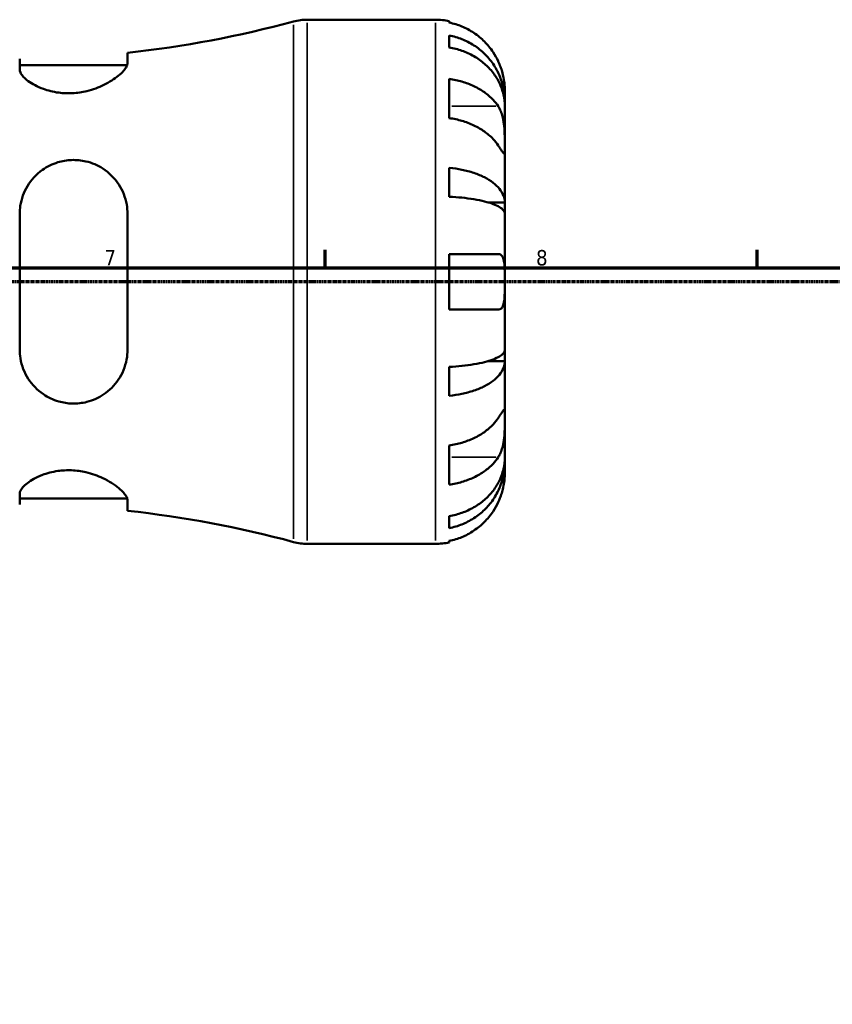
# Model space of a CAD drawing. Header units: millimetres. Extents: x 0 to 922, y 0 to 907.
# Tile 6 of 12: x 441 to 573, y 455 to 614. Entities that reach past the tile are written whole.
import ezdxf

# ---------------------------------------------------------------- set-up
doc = ezdxf.new("R2010")
doc.units = ezdxf.units.MM
doc.linetypes.add('CHAIN', pattern=[0.7087, 0.4724, -0.0591, 0.1181, -0.0591])
for name, color, linetype, lineweight in [('Border (ISO)', 7, 'Continuous', 70), ('Section Line (ISO)', 7, 'CHAIN', 70), ('Visible (ISO)', 7, 'Continuous', 50), ('Visible Narrow (ISO)', 7, 'Continuous', 35)]:
    doc.layers.add(name, color=color, linetype=linetype, lineweight=lineweight)
doc.styles.add('Note Text (ISO)', font='tahoma.ttf')

# ---------------------------------------------------------------- blocks, each defined once
blk = doc.blocks.new('Borders Default Border')
at = {"layer": 'Border (ISO)'}
for p, q in [((490.58, 574), (490.58, 576.9)), ((560.67, 574), (560.67, 576.9))]:
    blk.add_line(p, q, dxfattribs=at)
at = {"layer": 'Border (ISO)', "flags": 128}
blk.add_lwpolyline([(20, 20), (20, 574), (821, 574), (821, 20), (20, 20)], dxfattribs=at)
at = {"layer": 'Border (ISO)', "color": 232, "true_color": 0xca0064, "char_height": 2.5, "attachment_point": 7, "style": 'Note Text (ISO)'}
for s, insert in [('7', (454.77, 574.4)), ('8', (524.81, 574.34))]:
    blk.add_mtext(s, dxfattribs=dict(at, insert=insert))
blk = doc.blocks.new('2dTransSection0')
at = {"layer": 'Section Line (ISO)', "linetype": 'CHAIN'}
blk.add_line((667.85, 571.75), (240.71, 571.75), dxfattribs=at)

msp = doc.modelspace()

# ---------------------------------------------------------------- linework, layer by layer
at = {"layer": 'Visible (ISO)'}
for p, q in [((487.693, 614.247), (508.482, 614.247)), ((510.732, 614.02), (510.732, 613.779)), ((510.732, 611.703), (510.732, 609.759)), ((458.53, 607.223), (458.53, 608.889)), ((441.03, 607.877), (441.03, 606.162)), ((441.03, 606.872), (458.466, 606.872)), ((510.732, 604.65), (510.732, 598.286)), ((519.732, 600.986), (519.732, 602.997)), ((519.732, 600.986), (519.697, 600.986)), ((519.732, 600.221), (519.732, 600.986)), ((519.732, 593.844), (519.732, 600.221)), ((519.732, 584.623), (519.732, 593.844)), ((510.732, 590.242), (510.732, 585.547)), ((519.732, 584.623), (517.003, 584.623)), ((519.732, 582.776), (519.732, 584.623)), ((441.03, 582.747), (441.03, 560.747)), ((458.53, 560.747), (458.53, 582.747)), ((519.732, 571.747), (519.732, 582.776)), ((510.732, 576.247), (510.732, 567.247)), ((519.732, 560.718), (519.732, 571.747)), ((519.732, 558.87), (519.732, 560.718)), ((519.732, 558.87), (517.003, 558.87)), ((519.732, 549.65), (519.732, 558.87)), ((510.732, 557.946), (510.732, 553.252)), ((519.732, 543.273), (519.732, 549.65)), ((510.732, 545.207), (510.732, 538.843)), ((519.732, 542.508), (519.732, 543.273)), ((519.732, 542.508), (519.697, 542.508)), ((519.732, 540.497), (519.732, 542.508)), ((441.03, 537.332), (441.03, 535.616)), ((441.03, 536.622), (458.466, 536.622)), ((458.53, 534.604), (458.53, 536.271)), ((510.732, 533.735), (510.732, 531.79)), ((487.693, 529.247), (508.482, 529.247)), ((510.732, 529.714), (510.732, 529.474))]:
    msp.add_line(p, q, dxfattribs=at)
for centre, radius, start, end in [((439.645, 783.633), 175.761, 276.16817, 285.11545), ((487.693, 605.747), 8.5, 90, 105.11545), ((508.482, 602.997), 11.25, 78.46304, 90), ((439.645, 359.861), 175.761, 74.88455, 83.83183), ((487.693, 537.747), 8.5, 254.88455, 270), ((508.482, 540.497), 11.25, 270, 281.53696)]:
    msp.add_arc(centre, radius, start, end, dxfattribs=at)
for points, knots in [([(518.665, 607.497), (518.432, 607.997), (518.149, 608.505), (517.407, 609.622), (516.918, 610.21), (515.935, 611.197), (515.351, 611.686), (514.093, 612.53), (513.418, 612.884), (512.155, 613.409), (511.452, 613.632), (510.732, 613.779)], [5.50227189, 5.50227189, 5.50227189, 5.50227189, 5.66172607, 5.66172607, 5.87111315, 5.87111315, 6.07951382, 6.07951382, 6.28791448, 6.28791448, 6.49007585, 6.49007585, 6.49007585, 6.49007585]), ([(510.732, 611.703), (511.453, 611.56), (512.158, 611.345), (513.423, 610.837), (514.097, 610.494), (515.356, 609.678), (515.94, 609.206), (516.922, 608.253), (517.411, 607.684), (518.253, 606.461), (518.607, 605.806), (519.139, 604.558), (519.367, 603.849), (519.663, 602.402), (519.732, 601.663), (519.732, 600.986)], [0.2134337, 0.2134337, 0.2134337, 0.2134337, 0.41601, 0.41601, 0.6243485, 0.6243485, 0.832687, 0.832687, 1.0415719, 1.0415719, 1.2504568, 1.2504568, 1.4601279, 1.4601279, 1.6697991, 1.6697991, 1.6697991, 1.6697991]), ([(519.732, 600.221), (519.732, 600.823), (519.663, 601.481), (519.367, 602.769), (519.139, 603.399), (518.607, 604.51), (518.253, 605.093), (517.411, 606.182), (516.922, 606.688), (515.94, 607.536), (515.356, 607.957), (514.097, 608.683), (513.423, 608.988), (512.158, 609.44), (511.453, 609.632), (510.732, 609.759)], [5.0161165, 5.0161165, 5.0161165, 5.0161165, 5.2257877, 5.2257877, 5.4354588, 5.4354588, 5.6443437, 5.6443437, 5.8532286, 5.8532286, 6.0615671, 6.0615671, 6.2699056, 6.2699056, 6.472482, 6.472482, 6.472482, 6.472482]), ([(458.53, 607.223), (458.53, 607.053), (458.478, 606.865), (458.154, 606.207), (457.691, 605.681), (456.413, 604.639), (455.616, 604.122), (453.856, 603.268), (452.923, 602.917), (451.163, 602.493), (450.384, 602.375), (448.834, 602.292), (448.086, 602.321), (446.46, 602.533), (445.622, 602.746), (443.885, 603.373), (443.059, 603.823), (441.781, 604.758), (441.34, 605.243), (441.068, 605.849), (441.03, 606.01), (441.03, 606.162)], [-3.1121515, -3.1121515, -3.1121515, -3.1121515, -2.9389932, -2.9389932, -2.55139, -2.55139, -2.184781, -2.184781, -1.8623689, -1.8623689, -1.623421, -1.623421, -1.394929, -1.394929, -1.109874, -1.109874, -0.73553, -0.73553, -0.3488593, -0.3488593, -0.1987424, -0.1987424, -0.1987424, -0.1987424]), ([(519.732, 602.997), (519.732, 602.997), (519.733, 603.05), (519.728, 603.273), (519.723, 603.452), (519.681, 603.996), (519.634, 604.395), (519.481, 605.162), (519.401, 605.488), (519.224, 606.087), (519.135, 606.352), (518.929, 606.899), (518.812, 607.178), (518.678, 607.468), (518.672, 607.483), (518.665, 607.497)], [-3.12621297, -3.12621297, -3.12621297, -3.12621297, -3.00592131, -3.00592131, -2.87295675, -2.87295675, -2.69789372, -2.69789372, -2.58338701, -2.58338701, -2.49547573, -2.49547573, -2.40310236, -2.40310236, -2.39831682, -2.39831682, -2.39831682, -2.39831682]), ([(510.732, 604.65), (511.452, 604.546), (512.155, 604.389), (513.418, 604.017), (514.093, 603.767), (515.351, 603.17), (515.935, 602.824), (516.918, 602.127), (517.407, 601.71), (518.149, 600.921), (518.432, 600.562), (518.665, 600.208)], [0.21343841, 0.21343841, 0.21343841, 0.21343841, 0.41559978, 0.41559978, 0.62400044, 0.62400044, 0.8324011, 0.8324011, 1.04178819, 1.04178819, 1.20124236, 1.20124236, 1.20124236, 1.20124236]), ([(518.665, 600.208), (518.724, 600.119), (518.781, 600.025), (518.957, 599.708), (519.067, 599.468), (519.266, 598.934), (519.353, 598.64), (519.527, 597.893), (519.596, 597.433), (519.696, 596.401), (519.716, 595.84), (519.734, 594.765), (519.732, 594.265), (519.732, 593.844)], [-0.72474413, -0.72474413, -0.72474413, -0.72474413, -0.68292689, -0.68292689, -0.58946764, -0.58946764, -0.49014387, -0.49014387, -0.34933517, -0.34933517, -0.17856496, -0.17856496, 0, 0, 0, 0]), ([(518.665, 593.844), (518.432, 594.198), (518.149, 594.557), (517.407, 595.346), (516.918, 595.763), (515.935, 596.46), (515.351, 596.806), (514.093, 597.403), (513.418, 597.653), (512.155, 598.025), (511.452, 598.182), (510.732, 598.286)], [5.50227189, 5.50227189, 5.50227189, 5.50227189, 5.66172607, 5.66172607, 5.87111315, 5.87111315, 6.07951382, 6.07951382, 6.28791448, 6.28791448, 6.49007585, 6.49007585, 6.49007585, 6.49007585]), ([(519.732, 593.844), (519.732, 593.603), (519.732, 593.39), (519.73, 593.016), (519.728, 592.861), (519.706, 592.596), (519.682, 592.522), (519.582, 592.53), (519.509, 592.606), (519.331, 592.845), (519.243, 592.973), (519.039, 593.276), (518.926, 593.447), (518.757, 593.704), (518.712, 593.773), (518.665, 593.844)], [0, 0, 0, 0, 0.10230486, 0.10230486, 0.2116531, 0.2116531, 0.35868741, 0.35868741, 0.49861539, 0.49861539, 0.59613895, 0.59613895, 0.69034298, 0.69034298, 0.72355027, 0.72355027, 0.72355027, 0.72355027]), ([(441.03, 582.747), (441.03, 583.186), (441.063, 583.622), (441.3, 585.192), (441.693, 586.277), (442.89, 588.271), (443.713, 589.17), (445.462, 590.413), (446.308, 590.836), (447.947, 591.336), (448.697, 591.463), (450.243, 591.52), (451.017, 591.443), (452.758, 591.038), (453.68, 590.64), (455.557, 589.437), (456.445, 588.548), (457.744, 586.549), (458.184, 585.455), (458.483, 583.783), (458.53, 583.267), (458.53, 582.747)], [-3.0823066, -3.0823066, -3.0823066, -3.0823066, -2.9436123, -2.9436123, -2.577158, -2.577158, -2.1924556, -2.1924556, -1.9016831, -1.9016831, -1.6719659, -1.6719659, -1.4356325, -1.4356325, -1.1208692, -1.1208692, -0.7150215, -0.7150215, -0.335684, -0.335684, -0.1713732, -0.1713732, -0.1713732, -0.1713732]), ([(510.732, 590.242), (511.453, 590.167), (512.158, 590.054), (513.423, 589.788), (514.097, 589.608), (515.356, 589.18), (515.94, 588.932), (516.922, 588.433), (517.411, 588.135), (518.253, 587.494), (518.607, 587.15), (519.139, 586.496), (519.367, 586.124), (519.663, 585.366), (519.732, 584.978), (519.732, 584.623)], [0.2134337, 0.2134337, 0.2134337, 0.2134337, 0.41601, 0.41601, 0.6243485, 0.6243485, 0.832687, 0.832687, 1.0415719, 1.0415719, 1.2504568, 1.2504568, 1.4601279, 1.4601279, 1.6697991, 1.6697991, 1.6697991, 1.6697991]), ([(519.732, 582.776), (519.732, 582.951), (519.663, 583.142), (519.367, 583.516), (519.139, 583.699), (518.607, 584.022), (518.253, 584.192), (517.411, 584.508), (516.922, 584.655), (515.94, 584.901), (515.356, 585.024), (514.097, 585.235), (513.423, 585.323), (512.158, 585.455), (511.453, 585.51), (510.732, 585.547)], [5.0161165, 5.0161165, 5.0161165, 5.0161165, 5.2257877, 5.2257877, 5.4354588, 5.4354588, 5.6443437, 5.6443437, 5.8532286, 5.8532286, 6.0615671, 6.0615671, 6.2699056, 6.2699056, 6.472482, 6.472482, 6.472482, 6.472482]), ([(510.732, 576.247), (511.452, 576.247), (512.155, 576.247), (513.418, 576.247), (514.093, 576.247), (515.351, 576.247), (515.935, 576.247), (516.918, 576.247), (517.407, 576.247), (518.149, 576.247), (518.432, 576.247), (518.665, 576.247)], [0.21343841, 0.21343841, 0.21343841, 0.21343841, 0.41559978, 0.41559978, 0.62400044, 0.62400044, 0.8324011, 0.8324011, 1.04178819, 1.04178819, 1.20124236, 1.20124236, 1.20124236, 1.20124236]), ([(518.665, 576.247), (518.737, 576.247), (518.806, 576.239), (518.982, 576.195), (519.081, 576.144), (519.268, 575.984), (519.351, 575.869), (519.525, 575.506), (519.596, 575.223), (519.697, 574.477), (519.717, 574.001), (519.734, 572.93), (519.732, 572.341), (519.732, 571.747)], [-0.71968867, -0.71968867, -0.71968867, -0.71968867, -0.66913349, -0.66913349, -0.58448293, -0.58448293, -0.49008499, -0.49008499, -0.34765985, -0.34765985, -0.17827673, -0.17827673, 0, 0, 0, 0]), ([(519.732, 571.747), (519.732, 571.346), (519.733, 570.947), (519.728, 570.133), (519.723, 569.726), (519.681, 568.861), (519.634, 568.437), (519.481, 567.882), (519.401, 567.704), (519.224, 567.464), (519.135, 567.386), (518.929, 567.278), (518.812, 567.25), (518.678, 567.247), (518.672, 567.247), (518.665, 567.247)], [-3.12621297, -3.12621297, -3.12621297, -3.12621297, -3.00592131, -3.00592131, -2.87295675, -2.87295675, -2.69789372, -2.69789372, -2.58338701, -2.58338701, -2.49547573, -2.49547573, -2.40310236, -2.40310236, -2.39831682, -2.39831682, -2.39831682, -2.39831682]), ([(518.665, 567.247), (518.432, 567.247), (518.149, 567.247), (517.407, 567.247), (516.918, 567.247), (515.935, 567.247), (515.351, 567.247), (514.093, 567.247), (513.418, 567.247), (512.155, 567.247), (511.452, 567.247), (510.732, 567.247)], [5.50227189, 5.50227189, 5.50227189, 5.50227189, 5.66172607, 5.66172607, 5.87111315, 5.87111315, 6.07951382, 6.07951382, 6.28791448, 6.28791448, 6.49007585, 6.49007585, 6.49007585, 6.49007585]), ([(458.53, 560.747), (458.53, 560.199), (458.478, 559.657), (458.154, 557.938), (457.691, 556.828), (456.413, 554.933), (455.616, 554.131), (453.856, 552.941), (452.923, 552.515), (451.163, 552.072), (450.384, 551.982), (448.834, 552.015), (448.086, 552.129), (446.46, 552.597), (445.622, 552.995), (443.885, 554.172), (443.059, 555.024), (441.781, 557.003), (441.34, 558.138), (441.068, 559.801), (441.03, 560.272), (441.03, 560.747)], [-3.1121515, -3.1121515, -3.1121515, -3.1121515, -2.9389932, -2.9389932, -2.55139, -2.55139, -2.184781, -2.184781, -1.8623689, -1.8623689, -1.623421, -1.623421, -1.394929, -1.394929, -1.109874, -1.109874, -0.73553, -0.73553, -0.3488593, -0.3488593, -0.1987424, -0.1987424, -0.1987424, -0.1987424]), ([(510.732, 557.946), (511.453, 557.983), (512.158, 558.039), (513.423, 558.17), (514.097, 558.259), (515.356, 558.47), (515.94, 558.592), (516.922, 558.839), (517.411, 558.986), (518.253, 559.302), (518.607, 559.471), (519.139, 559.794), (519.367, 559.977), (519.663, 560.352), (519.732, 560.543), (519.732, 560.718)], [0.2134337, 0.2134337, 0.2134337, 0.2134337, 0.41601, 0.41601, 0.6243485, 0.6243485, 0.832687, 0.832687, 1.0415719, 1.0415719, 1.2504568, 1.2504568, 1.4601279, 1.4601279, 1.6697991, 1.6697991, 1.6697991, 1.6697991]), ([(519.732, 558.87), (519.732, 558.515), (519.663, 558.128), (519.367, 557.369), (519.139, 556.998), (518.607, 556.343), (518.253, 556), (517.411, 555.359), (516.922, 555.061), (515.94, 554.561), (515.356, 554.313), (514.097, 553.886), (513.423, 553.706), (512.158, 553.439), (511.453, 553.327), (510.732, 553.252)], [5.0161165, 5.0161165, 5.0161165, 5.0161165, 5.2257877, 5.2257877, 5.4354588, 5.4354588, 5.6443437, 5.6443437, 5.8532286, 5.8532286, 6.0615671, 6.0615671, 6.2699056, 6.2699056, 6.472482, 6.472482, 6.472482, 6.472482]), ([(518.665, 549.65), (518.724, 549.739), (518.781, 549.825), (518.957, 550.093), (519.067, 550.259), (519.266, 550.555), (519.353, 550.681), (519.527, 550.907), (519.596, 550.974), (519.696, 550.96), (519.716, 550.846), (519.734, 550.404), (519.732, 550.071), (519.732, 549.65)], [-0.72474413, -0.72474413, -0.72474413, -0.72474413, -0.68292689, -0.68292689, -0.58946764, -0.58946764, -0.49014387, -0.49014387, -0.34933517, -0.34933517, -0.17856496, -0.17856496, 0, 0, 0, 0]), ([(510.732, 545.207), (511.452, 545.312), (512.155, 545.469), (513.418, 545.84), (514.093, 546.091), (515.351, 546.688), (515.935, 547.033), (516.918, 547.731), (517.407, 548.147), (518.149, 548.937), (518.432, 549.296), (518.665, 549.65)], [0.21343841, 0.21343841, 0.21343841, 0.21343841, 0.41559978, 0.41559978, 0.62400044, 0.62400044, 0.8324011, 0.8324011, 1.04178819, 1.04178819, 1.20124236, 1.20124236, 1.20124236, 1.20124236]), ([(519.732, 549.65), (519.732, 549.409), (519.732, 549.141), (519.73, 548.543), (519.728, 548.211), (519.706, 547.4), (519.682, 546.913), (519.582, 545.963), (519.509, 545.507), (519.331, 544.774), (519.243, 544.488), (519.039, 543.963), (518.926, 543.724), (518.757, 543.43), (518.712, 543.357), (518.665, 543.286)], [0, 0, 0, 0, 0.10230486, 0.10230486, 0.2116531, 0.2116531, 0.35868741, 0.35868741, 0.49861539, 0.49861539, 0.59613895, 0.59613895, 0.69034298, 0.69034298, 0.72355027, 0.72355027, 0.72355027, 0.72355027]), ([(518.665, 543.286), (518.432, 542.932), (518.149, 542.573), (517.407, 541.783), (516.918, 541.367), (515.935, 540.669), (515.351, 540.324), (514.093, 539.727), (513.418, 539.476), (512.155, 539.105), (511.452, 538.948), (510.732, 538.843)], [5.50227189, 5.50227189, 5.50227189, 5.50227189, 5.66172607, 5.66172607, 5.87111315, 5.87111315, 6.07951382, 6.07951382, 6.28791448, 6.28791448, 6.49007585, 6.49007585, 6.49007585, 6.49007585]), ([(510.732, 533.735), (511.453, 533.862), (512.158, 534.054), (513.423, 534.506), (514.097, 534.811), (515.356, 535.537), (515.94, 535.958), (516.922, 536.806), (517.411, 537.312), (518.253, 538.4), (518.607, 538.983), (519.139, 540.094), (519.367, 540.725), (519.663, 542.013), (519.732, 542.671), (519.732, 543.273)], [0.2134337, 0.2134337, 0.2134337, 0.2134337, 0.41601, 0.41601, 0.6243485, 0.6243485, 0.832687, 0.832687, 1.0415719, 1.0415719, 1.2504568, 1.2504568, 1.4601279, 1.4601279, 1.6697991, 1.6697991, 1.6697991, 1.6697991]), ([(519.732, 542.508), (519.732, 541.831), (519.663, 541.092), (519.367, 539.645), (519.139, 538.936), (518.607, 537.688), (518.253, 537.033), (517.411, 535.809), (516.922, 535.241), (515.94, 534.288), (515.356, 533.815), (514.097, 532.999), (513.423, 532.657), (512.158, 532.148), (511.453, 531.933), (510.732, 531.79)], [5.0161165, 5.0161165, 5.0161165, 5.0161165, 5.2257877, 5.2257877, 5.4354588, 5.4354588, 5.6443437, 5.6443437, 5.8532286, 5.8532286, 6.0615671, 6.0615671, 6.2699056, 6.2699056, 6.472482, 6.472482, 6.472482, 6.472482]), ([(441.03, 537.332), (441.03, 537.472), (441.063, 537.62), (441.3, 538.187), (441.693, 538.643), (442.89, 539.57), (443.713, 540.041), (445.462, 540.702), (446.308, 540.93), (447.947, 541.162), (448.697, 541.201), (450.243, 541.134), (451.017, 541.026), (452.758, 540.628), (453.68, 540.295), (455.557, 539.417), (456.445, 538.841), (457.744, 537.756), (458.184, 537.244), (458.483, 536.61), (458.53, 536.432), (458.53, 536.271)], [-3.0823066, -3.0823066, -3.0823066, -3.0823066, -2.9436123, -2.9436123, -2.577158, -2.577158, -2.1924556, -2.1924556, -1.9016831, -1.9016831, -1.6719659, -1.6719659, -1.4356325, -1.4356325, -1.1208692, -1.1208692, -0.7150215, -0.7150215, -0.335684, -0.335684, -0.1713732, -0.1713732, -0.1713732, -0.1713732]), ([(518.665, 535.997), (518.737, 536.152), (518.806, 536.308), (518.982, 536.728), (519.081, 536.992), (519.268, 537.544), (519.351, 537.828), (519.525, 538.515), (519.596, 538.894), (519.697, 539.618), (519.717, 539.932), (519.734, 540.379), (519.732, 540.497), (519.732, 540.497)], [-0.71968867, -0.71968867, -0.71968867, -0.71968867, -0.66913349, -0.66913349, -0.58448293, -0.58448293, -0.49008499, -0.49008499, -0.34765985, -0.34765985, -0.17827673, -0.17827673, 0, 0, 0, 0]), ([(510.732, 529.714), (511.452, 529.862), (512.155, 530.084), (513.418, 530.609), (514.093, 530.964), (515.351, 531.808), (515.935, 532.297), (516.918, 533.283), (517.407, 533.872), (518.149, 534.988), (518.432, 535.496), (518.665, 535.997)], [0.21343841, 0.21343841, 0.21343841, 0.21343841, 0.41559978, 0.41559978, 0.62400044, 0.62400044, 0.8324011, 0.8324011, 1.04178819, 1.04178819, 1.20124236, 1.20124236, 1.20124236, 1.20124236])]:
    msp.add_open_spline(points, degree=3, knots=knots, dxfattribs=at)
at = {"layer": 'Visible Narrow (ISO)'}
for p, q in [((485.477, 530.061), (485.477, 613.433)), ((487.693, 613.724), (487.693, 529.77)), ((508.482, 529.77), (508.482, 613.724)), ((518.268, 600.208), (511.129, 600.208)), ((518.268, 543.286), (511.129, 543.286))]:
    msp.add_line(p, q, dxfattribs=at)

# ---------------------------------------------------------------- block references
msp.add_blockref('Borders Default Border', (0, 0))
at = {"layer": 'Section Line (ISO)'}
msp.add_blockref('2dTransSection0', (0, 0), dxfattribs=at)

doc.saveas('drawing.dxf')
